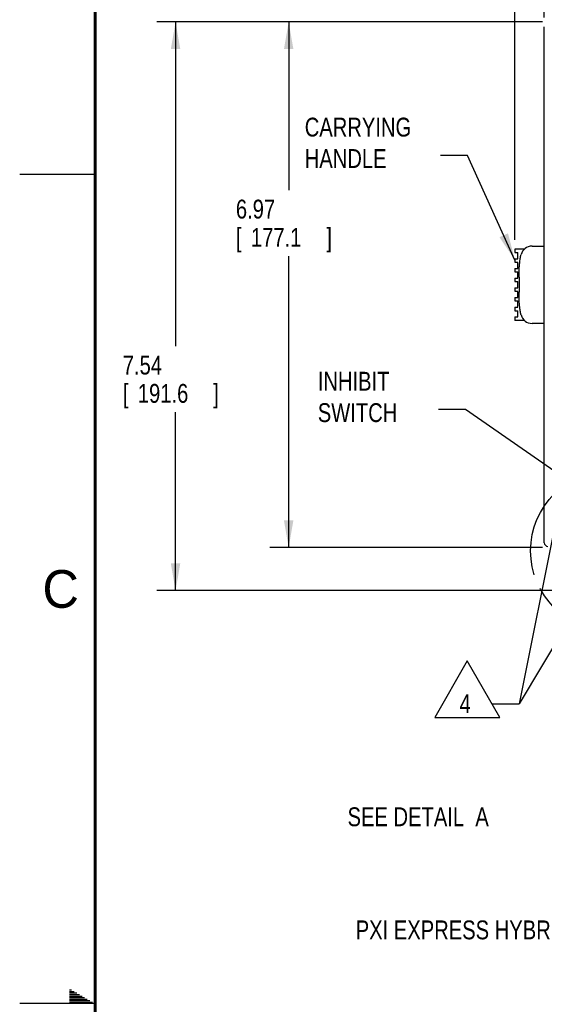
# Model space of a CAD drawing. Header units: inches. Extents: x 0 to 34, y 0 to 22.
# Tile 2 of 82: x 0 to 3.5, y 11 to 17.5. Entities that reach past the tile are written whole.
import ezdxf

# ---------------------------------------------------------------- set-up
doc = ezdxf.new("R2010")
doc.units = ezdxf.units.IN
doc.header["$LTSCALE"] = 1.87
doc.header["$MEASUREMENT"] = 0
doc.linetypes.add('PHANTOM', pattern=[0.8, 0.45, -0.05, 0.1, -0.05, 0.1, -0.05])
doc.layers.get('0').update_dxf_attribs({"linetype": 'CONTINUOUS'})
for name, color, linetype in [('DEFAULT_3', 7, 'PHANTOM'), ('DETAIL', 7, 'CONTINUOUS'), ('DIMENSIONS', 7, 'CONTINUOUS')]:
    doc.layers.add(name, color=color, linetype=linetype)
doc.styles.get("Standard").update_dxf_attribs({"font": 'txt', "width": 0.8})
doc.dimstyles.new('DIMSTYLE_3', dxfattribs={"dimtxt": 0.125, "dimasz": 0.18, "dimexe": 0.18, "dimexo": 0.0625, "dimgap": 0.09, "dimtad": 0, "dimtih": 1, "dimtoh": 1, "dimlfac": 2, "dimzin": 4, "dimdsep": 46, "dimtxsty": 'STANDARD', "dimblk": '_FILLED', "dimblk1": '_FILLED', "dimblk2": '_FILLED', "dimcen": 0.09, "dimadec": 0, "dimazin": 0, "dimtp": 0.01, "dimtm": 0.01, "dimtfac": 1, "dimtofl": 0, "dimtmove": 0, "dimatfit": 3, "dimldrblk": '_FILLED', "dimfxl": 1, "dimtolj": 1, "dimtzin": 4, "dimarcsym": 0})

# ---------------------------------------------------------------- blocks, each defined once
blk = doc.blocks.new('_FILLED')
at = {"color": 0, "linetype": 'BYBLOCK'}
blk.add_solid([(0, 0), (-1, 0.174), (-1, -0.174)], dxfattribs=at)
blk = doc.blocks.new('*D3')
at = {"layer": 'DIMENSIONS', "color": 2, "linetype": 'CONTINUOUS'}
for p, q in [((3.2834, 16.0656), (3.2834, 19.1336)), ((3.4784, 17.54), (3.4784, 19.1336)), ((3.2834, 19.0086), (2.9244, 19.0086)), ((3.4784, 19.0086), (3.8384, 19.0086))]:
    blk.add_line(p, q, dxfattribs=at)
at = {"layer": 'DIMENSIONS', "color": 2, "linetype": 'CONTINUOUS', "xscale": 0.18, "yscale": 0.18, "zscale": 0.18}
blk.add_blockref('_FILLED', (3.2834, 19.0086), dxfattribs=at)
at = {"layer": 'DIMENSIONS', "color": 2, "linetype": 'CONTINUOUS', "xscale": 0.18, "yscale": 0.18, "zscale": 0.18, "rotation": 180}
blk.add_blockref('_FILLED', (3.4784, 19.0086), dxfattribs=at)
at = {"layer": 'DIMENSIONS', "color": 2, "linetype": 'CONTINUOUS', "width": 0.8}
for s, p in [('.39', (1.9369, 18.9461)), ('[', (2.3619, 18.9461)), ('9.9', (2.4619, 18.9461)), (']', (2.7619, 18.9461))]:
    blk.add_text(s, height=0.125, dxfattribs=at).set_placement(p)
blk = doc.blocks.new('*D4')
at = {"layer": 'DIMENSIONS', "color": 2, "linetype": 'CONTINUOUS'}
for p, q in [((3.2834, 16.0656), (3.2834, 19.8836)), ((9.0153, 18.3836), (9.0153, 19.8836)), ((3.2834, 19.7586), (6.0876, 19.7586)), ((9.0153, 19.7586), (7.5376, 19.7586)), ((9.0153, 16.8423), (9.0153, 18.1336))]:
    blk.add_line(p, q, dxfattribs=at)
at = {"layer": 'DIMENSIONS', "color": 2, "linetype": 'CONTINUOUS', "xscale": 0.18, "yscale": 0.18, "zscale": 0.18, "rotation": 180}
blk.add_blockref('_FILLED', (3.2834, 19.7586), dxfattribs=at)
at = {"layer": 'DIMENSIONS', "color": 2, "linetype": 'CONTINUOUS', "xscale": 0.18, "yscale": 0.18, "zscale": 0.18}
blk.add_blockref('_FILLED', (9.0153, 19.7586), dxfattribs=at)
at = {"layer": 'DIMENSIONS', "color": 2, "linetype": 'CONTINUOUS', "width": 0.8}
for s, p in [('11.46', (6.1501, 19.6961)), ('[', (6.7751, 19.6961)), ('291.2', (6.8751, 19.6961)), (']', (7.3751, 19.6961))]:
    blk.add_text(s, height=0.125, dxfattribs=at).set_placement(p)
blk = doc.blocks.new('*D17')
at = {"layer": 'DIMENSIONS', "color": 2, "linetype": 'CONTINUOUS'}
for p, q in [((3.4659, 17.5094), (1.6584, 17.5094)), ((1.7834, 17.5094), (1.7834, 16.3935)), ((1.7834, 14.0241), (1.7834, 15.956)), ((3.4659, 14.0241), (1.6584, 14.0241))]:
    blk.add_line(p, q, dxfattribs=at)
at = {"layer": 'DIMENSIONS', "color": 2, "linetype": 'CONTINUOUS', "xscale": 0.18, "yscale": 0.18, "zscale": 0.18}
for p, rotation in [((1.7834, 17.5094), 90), ((1.7834, 14.0241), 270)]:
    blk.add_blockref('_FILLED', p, dxfattribs=dict(at, rotation=rotation))
at = {"layer": 'DIMENSIONS', "color": 2, "linetype": 'CONTINUOUS', "width": 0.8}
for s, p in [('6.97', (1.4334, 16.206)), ('[', (1.4334, 16.0185)), ('177.1', (1.5334, 16.0185)), (']', (2.0334, 16.0185))]:
    blk.add_text(s, height=0.125, dxfattribs=at).set_placement(p)
blk = doc.blocks.new('*D18')
at = {"layer": 'DIMENSIONS', "color": 2, "linetype": 'CONTINUOUS'}
for p, q in [((3.4659, 17.5094), (0.9084, 17.5094)), ((1.0334, 17.5094), (1.0334, 15.3589)), ((1.0334, 13.7385), (1.0334, 14.9214)), ((3.7819, 13.7385), (0.9084, 13.7385))]:
    blk.add_line(p, q, dxfattribs=at)
at = {"layer": 'DIMENSIONS', "color": 2, "linetype": 'CONTINUOUS', "xscale": 0.18, "yscale": 0.18, "zscale": 0.18}
for p, rotation in [((1.0334, 17.5094), 90), ((1.0334, 13.7385), 270)]:
    blk.add_blockref('_FILLED', p, dxfattribs=dict(at, rotation=rotation))
at = {"layer": 'DIMENSIONS', "color": 2, "linetype": 'CONTINUOUS', "width": 0.8}
for s, p in [('7.54', (0.6834, 15.1714)), ('[', (0.6834, 14.9839)), ('191.6', (0.7834, 14.9839)), (']', (1.2834, 14.9839))]:
    blk.add_text(s, height=0.125, dxfattribs=at).set_placement(p)
blk = doc.blocks.new('FLAG_TRIANGLE_BL10', base_point=(3.3494, 13.5547))
at = {"layer": 'DETAIL', "color": 2, "linetype": 'CONTINUOUS'}
for p, q in [((3.5573, 14.2117), (3.3117, 12.9885)), ((3.9474, 14.0525), (3.3117, 12.9885)), ((2.9678, 13.2723), (2.7515, 12.8977)), ((3.1841, 12.8977), (2.9678, 13.2723)), ((3.1317, 12.9885), (3.3117, 12.9885)), ((2.7515, 12.8977), (3.1841, 12.8977))]:
    blk.add_line(p, q, dxfattribs=at)
at = {"layer": 'DETAIL', "color": 2, "linetype": 'CONTINUOUS', "const_width": 0.0312}
blk.add_lwpolyline([(3.5478, 14.2424, 1), (3.579, 14.2424, 1)], format="xyb", close=True, dxfattribs=at)
at = {"layer": 'DETAIL', "color": 2, "linetype": 'CONTINUOUS'}
blk.add_solid([(3.8819, 13.8819), (3.9474, 14.0525), (3.8283, 13.914)], dxfattribs=at)
at = {"layer": 'DETAIL', "color": 2, "linetype": 'CONTINUOUS', "width": 0.8}
blk.add_text('4', height=0.125, dxfattribs=at).set_placement((2.9161, 12.926))

msp = doc.modelspace()

# ---------------------------------------------------------------- linework, layer by layer
at = {"color": 7, "linetype": 'CONTINUOUS'}
for p, q in [((3.47838, 14.05626), (3.47838, 17.47746)), ((3.28338, 16.00311), (3.28338, 15.98061)), ((3.34609, 16.00311), (3.28338, 16.00311)), ((3.39686, 16.02311), (3.47838, 16.02311)), ((3.28338, 15.98061), (3.30338, 15.98061)), ((3.28338, 15.93882), (3.28338, 15.91632)), ((3.28338, 15.93882), (3.30338, 15.93882)), ((3.30338, 15.93882), (3.30338, 15.98061)), ((3.28338, 15.91632), (3.30338, 15.91632)), ((3.28338, 15.87454), (3.28338, 15.85204)), ((3.28338, 15.87454), (3.30338, 15.87454)), ((3.30338, 15.87454), (3.30338, 15.91632)), ((3.28338, 15.85204), (3.30338, 15.85204)), ((3.28338, 15.81025), (3.28338, 15.78775)), ((3.28338, 15.81025), (3.30338, 15.81025)), ((3.30338, 15.81025), (3.30338, 15.85204)), ((3.31088, 15.81602), (3.31088, 15.71771)), ((3.28338, 15.78775), (3.30338, 15.78775)), ((3.28338, 15.74597), (3.28338, 15.72347)), ((3.28338, 15.74597), (3.30338, 15.74597)), ((3.30338, 15.74597), (3.30338, 15.78775)), ((3.28338, 15.72347), (3.30338, 15.72347)), ((3.28338, 15.68168), (3.28338, 15.65918)), ((3.28338, 15.68168), (3.30338, 15.68168)), ((3.30338, 15.68168), (3.30338, 15.72347)), ((3.28338, 15.65918), (3.30338, 15.65918)), ((3.28338, 15.6174), (3.28338, 15.5949)), ((3.28338, 15.6174), (3.30338, 15.6174)), ((3.30338, 15.6174), (3.30338, 15.65918)), ((3.28338, 15.5949), (3.30338, 15.5949)), ((3.28338, 15.55311), (3.28338, 15.53061)), ((3.28338, 15.55311), (3.30338, 15.55311)), ((3.30338, 15.55311), (3.30338, 15.5949)), ((3.34609, 15.53061), (3.28338, 15.53061)), ((3.47838, 15.51061), (3.39686, 15.51061))]:
    msp.add_line(p, q, dxfattribs=at)
at = {"color": 2, "linetype": 'CONTINUOUS'}
for p, q in [((0.00002, 16.5), (0.50002, 16.5)), ((0.33028, 11.09), (0.34412, 11.09)), ((0.33028, 11.08), (0.36144, 11.08)), ((0.33028, 11.07), (0.37876, 11.07)), ((0.33028, 11.06), (0.39608, 11.06)), ((0.33028, 11.05), (0.4134, 11.05)), ((0.33028, 11.04), (0.43072, 11.04)), ((0.5, 11), (0, 11)), ((0.33028, 11.03), (0.44804, 11.03)), ((0.33028, 11.02), (0.46536, 11.02)), ((0.33028, 11.01), (0.48268, 11.01))]:
    msp.add_line(p, q, dxfattribs=at)
at = {"color": 7, "linetype": 'CONTINUOUS', "const_width": 0.02}
msp.add_lwpolyline([(0.50002, 21.5), (0.50002, 0.5)], dxfattribs=at)
at = {"color": 7, "linetype": 'CONTINUOUS'}
for centre, radius, start, end in [((3.39686, 15.94811), 0.075, 90, 165.598525), ((3.39686, 15.58561), 0.075, 194.401475, 270), ((3.50338, 14.05626), 0.025, 180, 267.5)]:
    msp.add_arc(centre, radius, start, end, dxfattribs=at)
for points, knots in [([(3.31088, 15.81602), (3.31088, 15.82622), (3.31109, 15.84647), (3.31217, 15.87626), (3.3142, 15.90536), (3.31743, 15.93355), (3.32105, 15.95381), (3.32367, 15.96462), (3.32422, 15.96677)], [0, 0, 0, 0, 0.1904354, 0.3808707, 0.5713061, 0.7617414, 0.9521768, 1, 1, 1, 1]), ([(3.32422, 15.56696), (3.32367, 15.56911), (3.32105, 15.57992), (3.31743, 15.60018), (3.3142, 15.62837), (3.31217, 15.65747), (3.31109, 15.68726), (3.31088, 15.70751), (3.31088, 15.71771)], [0, 0, 0, 0, 0.0478232, 0.2382586, 0.4286939, 0.6191293, 0.8095646, 1, 1, 1, 1])]:
    msp.add_open_spline(points, degree=3, knots=knots, dxfattribs=at)
at = {"layer": 'DEFAULT_3', "color": 2, "linetype": 'PHANTOM'}
msp.add_circle((3.92162, 14.00264), 0.53377, dxfattribs=at)
at = {"layer": 'DETAIL', "color": 2, "linetype": 'CONTINUOUS'}
for p, q in [((2.96994, 16.62471), (2.78994, 16.62471)), ((3.28338, 15.93092), (2.96994, 16.62471)), ((2.95637, 14.93957), (2.77637, 14.93957)), ((3.96686, 14.23724), (2.95637, 14.93957))]:
    msp.add_line(p, q, dxfattribs=at)
msp.add_solid([(3.18079, 16.08209), (3.28338, 15.93092), (3.23775, 16.10782)], dxfattribs=at)

# ---------------------------------------------------------------- block references
msp.add_blockref('FLAG_TRIANGLE_BL10', (3.34943, 13.55471), dxfattribs=at)

# ---------------------------------------------------------------- texts
at = {"color": 2, "linetype": 'CONTINUOUS'}
msp.add_text('C', height=0.25, dxfattribs=at).set_placement((0.15083, 13.62462))
at = {"layer": 'DETAIL', "color": 2, "linetype": 'CONTINUOUS', "width": 0.8}
msp.add_text('PXI EXPRESS HYBRID SLOT ', height=0.125, dxfattribs=at).set_placement((2.228, 11.42601))
at = {"layer": 'DETAIL', "color": 2, "linetype": 'CONTINUOUS', "char_height": 0.125, "attachment_point": 1}
for s, insert, width in [('CARRYING \\PHANDLE ', (1.88994, 16.87471), 0.9), ('INHIBIT \\PSWITCH ', (1.97637, 15.18957), 0.8), ('SEE DETAIL  A', (2.17382, 12.30101), 1.3248)]:
    msp.add_mtext(s, dxfattribs=dict(at, insert=insert, width=width))

# ---------------------------------------------------------------- dimensions: what is measured, and where the dimension line sits
at = {"layer": 'DIMENSIONS', "color": 2, "linetype": 'CONTINUOUS'}
dim = msp.add_linear_dim(base=(9.01534, 19.75862), p1=(3.28338, 16.06561), p2=(9.01534, 16.84227), dimstyle='DIMSTYLE_3', dxfattribs=at)
dim.commit()
dim.dimension.update_dxf_attribs({"geometry": '*D4', "text_midpoint": (6.81263, 19.75862), "dimtype": 160})
for base, p1, p2, angle, picture, middle in [((3.28338, 19.00862), (3.47838, 17.53996), (3.28338, 16.06561), 180, '*D3', (2.3994, 19.00862)), ((1.03338, 17.50936), (3.78186, 13.73851), (3.46588, 17.50936), 90, '*D18', (1.03338, 15.14019)), ((1.78338, 14.02411), (3.46588, 17.50936), (3.46588, 14.02411), 270, '*D17', (1.78338, 16.17471))]:
    dim = msp.add_linear_dim(base=base, p1=p1, p2=p2, angle=angle, dimstyle='DIMSTYLE_3', dxfattribs=at)
    dim.commit()
    dim.dimension.update_dxf_attribs({"geometry": picture, "text_midpoint": middle, "dimtype": 160})

doc.saveas('drawing.dxf')
